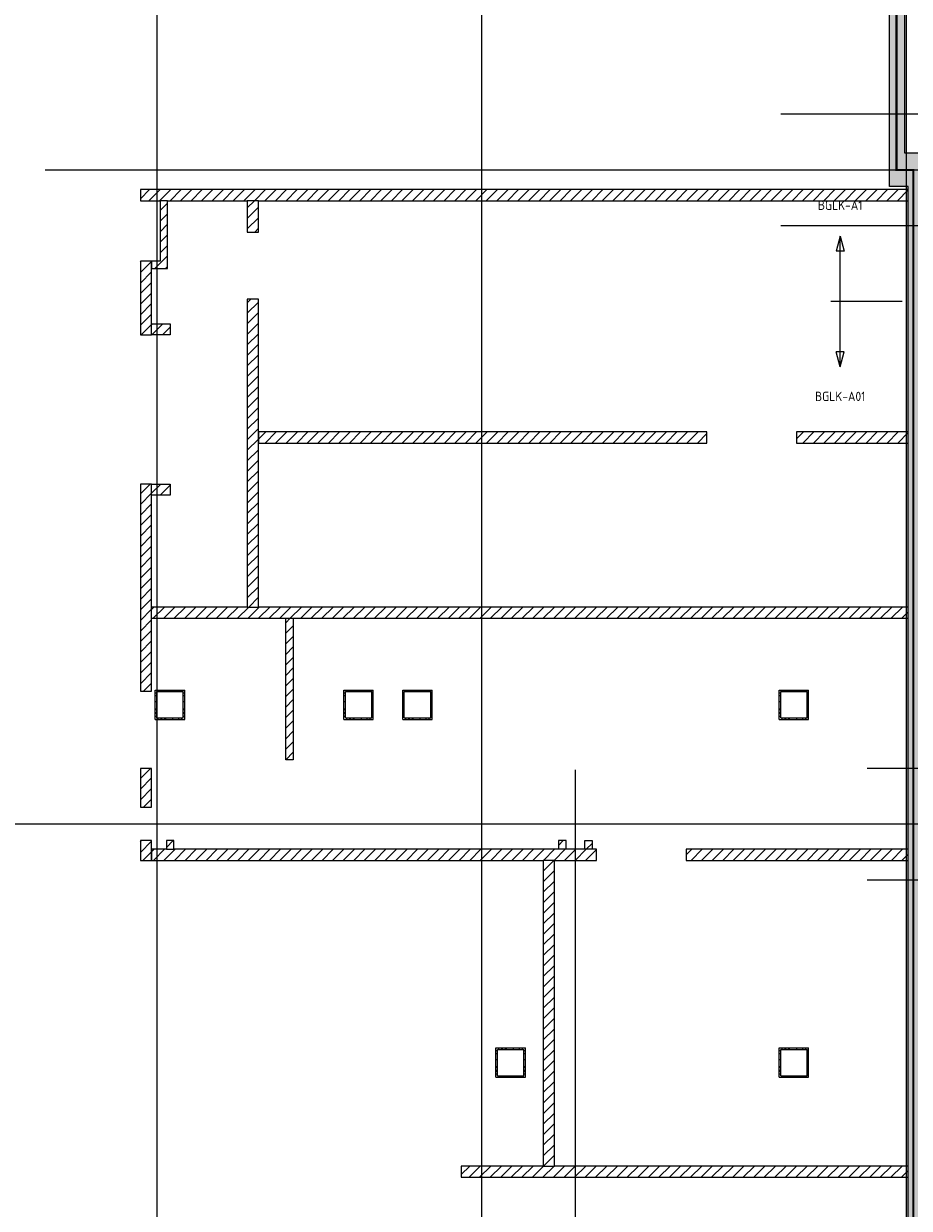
# Model space of a CAD drawing. Header units: millimetres. Extents: x -38031 to 110605, y -22066 to 88711.
# Tile 9 of 150: x -1789 to 10090, y 9144 to 25034. Entities that reach past the tile are written whole.
import ezdxf
from ezdxf.enums import TextEntityAlignment as Align

# ---------------------------------------------------------------- set-up
doc = ezdxf.new("R2010")
doc.units = ezdxf.units.MM
doc.header["$LTSCALE"] = 50
doc.set_wipeout_variables(frame=1)
for name, pattern in [('HIDDEN', [9.525, 6.35, -3.175]), ('PHANTOM', [63.5, 31.75, -6.35, 6.35, -6.35, 6.35, -6.35]), ('STYLE_06', [1.04164, 0.625, -0.20828, 0.06943, -0.13893])]:
    doc.linetypes.add(name, pattern=pattern)
for name, color, linetype in [('AL$1A---_ALGEMEEN', 8, 'Continuous'), ('AM$1A---_ARCERING', 8, 'Continuous'), ('Bouwkundig', 8, 'Continuous'), ('brandscheiding', 5, 'HIDDEN'), ('EL6212--_S', 4, 'Continuous'), ('Kastenscheiding', 4, 'PHANTOM'), ('stramien', 1, 'Continuous'), ('versterkte strook', 7, 'Continuous'), ('Vloerdoos (1e)', 51, 'Continuous'), ('Vloerdoos OUD', 51, 'Continuous')]:
    doc.layers.add(name, color=color, linetype=linetype)
doc.styles.add('BURO-025', font='ISO.shx', dxfattribs={"height": 125})
doc.styles.add('buro-035', font='ISO.shx', dxfattribs={"height": 175})
pattern_1 = [(45, (0, 0), (70.71068, -70.71068), [])]

# ---------------------------------------------------------------- blocks, each defined once
blk = doc.blocks.new('E00160')
at = {"color": 0, "linetype": 'Continuous'}
for p, q in [((-17.5, 0), (-13.5, 1.07)), ((-17.5, 0), (17.5, 0)), ((-17.5, 0), (-13.5, -1.07)), ((-13.5, -1.07), (-13.5, 1.07)), ((17.5, 0), (13.5, 1.07)), ((13.5, -1.07), (13.5, 1.07)), ((17.5, 0), (13.5, -1.07))]:
    blk.add_line(p, q, dxfattribs=at)
at = {"color": 0, "linetype": 'Continuous', "style": 'buro-035'}
for tag, p in [('E_TEXT2', (-22.5, 0)), ('E_TEXT1', (22.5, 0))]:
    blk.add_attdef(tag, text='', height=3.5, dxfattribs=at).set_placement(p, align=Align.MIDDLE)
blk = doc.blocks.new('Group-92')
at = {"color": 0}
for points in [[(-56586, -5766), (-56586, -5916), (-46286, -5916), (-46286, -5766)], [(-56436, -7566), (-56186, -7566), (-56186, -7716), (-56436, -7716)], [(-46286, -9016), (-47786, -9016), (-47786, -9166), (-46286, -9166)], [(-56436, -9716), (-56186, -9716), (-56186, -9866), (-56436, -9866)], [(-56586, -11366), (-56586, -11516), (-46286, -11516), (-46286, -11366)], [(-56436, -14050), (-56436, -13530), (-56586, -13530), (-56586, -14050)], [(-50876, -14616), (-50876, -14500), (-50976, -14500), (-50976, -14616)], [(-50626, -14616), (-50626, -14500), (-50526, -14500), (-50526, -14616)], [(-46286, -14616), (-49266, -14616), (-49266, -14766), (-46286, -14766)], [(-52281, -18866), (-52281, -19016), (-46286, -19016), (-46286, -18866)]]:
    blk.add_wipeout(points, dxfattribs=at).dxf.layer = 'AL$1A---_ALGEMEEN'
at = {"layer": 'AM$1A---_ARCERING', "linetype": 'Continuous', "lineweight": 5}
h = blk.add_hatch(dxfattribs=at)
h.set_pattern_fill('KALKZANDSTEEN', color=256, style=0, pattern_type=2)
h.set_pattern_definition(pattern_1)
h.paths.add_polyline_path([(-56586, -5766), (-56586, -5916), (-46286, -5916), (-46286, -5766)])
h = blk.add_hatch(dxfattribs=at)
h.set_pattern_fill('KALKZANDSTEEN', color=256, style=0, pattern_type=2)
h.set_pattern_definition(pattern_1)
h.paths.add_polyline_path([(-56436, -7566), (-56186, -7566), (-56186, -7716), (-56436, -7716)])
h = blk.add_hatch(dxfattribs=at)
h.set_pattern_fill('KALKZANDSTEEN', color=256, style=0, pattern_type=2)
h.set_pattern_definition(pattern_1)
h.paths.add_polyline_path([(-46286, -9016), (-47786, -9016), (-47786, -9166), (-46286, -9166)])
h = blk.add_hatch(dxfattribs=at)
h.set_pattern_fill('KALKZANDSTEEN', color=256, style=0, pattern_type=2)
h.set_pattern_definition(pattern_1)
h.paths.add_polyline_path([(-56436, -9716), (-56186, -9716), (-56186, -9866), (-56436, -9866)])
h = blk.add_hatch(dxfattribs=at)
h.set_pattern_fill('KALKZANDSTEEN', color=256, style=0, pattern_type=2)
h.set_pattern_definition(pattern_1)
h.paths.add_polyline_path([(-56586, -11366), (-56586, -11516), (-46286, -11516), (-46286, -11366)])
h = blk.add_hatch(dxfattribs=at)
h.set_pattern_fill('KALKZANDSTEEN', color=256, style=0, pattern_type=2)
h.set_pattern_definition(pattern_1)
h.paths.add_polyline_path([(-56436, -14050), (-56436, -13530), (-56586, -13530), (-56586, -14050)])
h = blk.add_hatch(dxfattribs=at)
h.set_pattern_fill('KALKZANDSTEEN', color=256, style=0, pattern_type=2)
h.set_pattern_definition(pattern_1)
h.paths.add_polyline_path([(-50876, -14616), (-50876, -14500), (-50976, -14500), (-50976, -14616)])
h = blk.add_hatch(dxfattribs=at)
h.set_pattern_fill('KALKZANDSTEEN', color=256, style=0, pattern_type=2)
h.set_pattern_definition(pattern_1)
h.paths.add_polyline_path([(-50626, -14616), (-50626, -14500), (-50526, -14500), (-50526, -14616)])
h = blk.add_hatch(dxfattribs=at)
h.set_pattern_fill('KALKZANDSTEEN', color=256, style=0, pattern_type=2)
h.set_pattern_definition(pattern_1)
h.paths.add_polyline_path([(-46286, -14616), (-49266, -14616), (-49266, -14766), (-46286, -14766)])
h = blk.add_hatch(dxfattribs=at)
h.set_pattern_fill('KALKZANDSTEEN', color=256, style=0, pattern_type=2)
h.set_pattern_definition(pattern_1)
h.paths.add_polyline_path([(-52281, -18866), (-52281, -19016), (-46286, -19016), (-46286, -18866)])
at = {"layer": 'AL$1A---_ALGEMEEN', "color": 0}
for points in [[(-56586, -5766), (-56586, -5916), (-46286, -5916), (-46286, -5766)], [(-56436, -7566), (-56186, -7566), (-56186, -7716), (-56436, -7716)], [(-46286, -9016), (-47786, -9016), (-47786, -9166), (-46286, -9166)], [(-56436, -9716), (-56186, -9716), (-56186, -9866), (-56436, -9866)], [(-56586, -11366), (-56586, -11516), (-46286, -11516), (-46286, -11366)], [(-56436, -14050), (-56436, -13530), (-56586, -13530), (-56586, -14050)], [(-50876, -14616), (-50876, -14500), (-50976, -14500), (-50976, -14616)], [(-50626, -14616), (-50626, -14500), (-50526, -14500), (-50526, -14616)], [(-46286, -14616), (-49266, -14616), (-49266, -14766), (-46286, -14766)], [(-52281, -18866), (-52281, -19016), (-46286, -19016), (-46286, -18866)]]:
    blk.add_lwpolyline(points, close=True, dxfattribs=at)
at = {"color": 0}
for points in [[(-55002, -5916), (-55152, -5916), (-55152, -6336), (-55002, -6336)], [(-56586, -6726), (-56586, -7716), (-56436, -7716), (-56436, -6726)], [(-55152, -7235), (-55152, -11366), (-55002, -11366), (-55002, -7235)], [(-56586, -9716), (-56586, -12496), (-56436, -12496), (-56436, -9716)], [(-54636, -11516), (-54536, -11516), (-54536, -13415), (-54636, -13415)], [(-56436, -14766), (-50466, -14766), (-50466, -14616), (-56436, -14616)]]:
    blk.add_wipeout(points, dxfattribs=at).dxf.layer = 'AL$1A---_ALGEMEEN'
at = {"layer": 'AM$1A---_ARCERING', "linetype": 'Continuous', "lineweight": 5}
h = blk.add_hatch(dxfattribs=at)
h.set_pattern_fill('KALKZANDSTEEN', color=256, style=0, pattern_type=2)
h.set_pattern_definition(pattern_1)
h.paths.add_polyline_path([(-55002, -5916), (-55152, -5916), (-55152, -6336), (-55002, -6336)])
h = blk.add_hatch(dxfattribs=at)
h.set_pattern_fill('KALKZANDSTEEN', color=256, style=0, pattern_type=2)
h.set_pattern_definition(pattern_1)
h.paths.add_polyline_path([(-56586, -6726), (-56586, -7716), (-56436, -7716), (-56436, -6726)])
h = blk.add_hatch(dxfattribs=at)
h.set_pattern_fill('KALKZANDSTEEN', color=256, style=0, pattern_type=2)
h.set_pattern_definition(pattern_1)
h.paths.add_polyline_path([(-55152, -7235), (-55152, -11366), (-55002, -11366), (-55002, -7235)])
h = blk.add_hatch(dxfattribs=at)
h.set_pattern_fill('KALKZANDSTEEN', color=256, style=0, pattern_type=2)
h.set_pattern_definition(pattern_1)
h.paths.add_polyline_path([(-56586, -9716), (-56586, -12496), (-56436, -12496), (-56436, -9716)])
h = blk.add_hatch(dxfattribs=at)
h.set_pattern_fill('KALKZANDSTEEN', color=256, style=0, pattern_type=2)
h.set_pattern_definition(pattern_1)
h.paths.add_polyline_path([(-54636, -11516), (-54536, -11516), (-54536, -13415), (-54636, -13415)])
h = blk.add_hatch(dxfattribs=at)
h.set_pattern_fill('KALKZANDSTEEN', color=256, style=0, pattern_type=2)
h.set_pattern_definition(pattern_1)
h.paths.add_polyline_path([(-56436, -14766), (-50466, -14766), (-50466, -14616), (-56436, -14616)])
at = {"layer": 'AL$1A---_ALGEMEEN', "color": 0}
for points in [[(-55002, -5916), (-55152, -5916), (-55152, -6336), (-55002, -6336)], [(-56586, -6726), (-56586, -7716), (-56436, -7716), (-56436, -6726)], [(-55152, -7235), (-55152, -11366), (-55002, -11366), (-55002, -7235)], [(-56586, -9716), (-56586, -12496), (-56436, -12496), (-56436, -9716)], [(-54636, -11516), (-54536, -11516), (-54536, -13415), (-54636, -13415)], [(-56436, -14766), (-50466, -14766), (-50466, -14616), (-56436, -14616)]]:
    blk.add_lwpolyline(points, close=True, dxfattribs=at)
at = {"color": 0}
for points in [[(-56221, -6826), (-56221, -5916), (-56321, -5916), (-56321, -6726), (-56436, -6726), (-56436, -6826)], [(-55002, -9166), (-48986, -9166), (-48986, -9016), (-55002, -9016)], [(-56436, -14766), (-56436, -14500), (-56586, -14500), (-56586, -14766)], [(-56136, -14616), (-56136, -14500), (-56236, -14500), (-56236, -14616)], [(-51181, -18867), (-51031, -18867), (-51031, -14767), (-51181, -14767)]]:
    blk.add_wipeout(points, dxfattribs=at).dxf.layer = 'AL$1A---_ALGEMEEN'
at = {"layer": 'AM$1A---_ARCERING', "linetype": 'Continuous', "lineweight": 5}
h = blk.add_hatch(dxfattribs=at)
h.set_pattern_fill('KALKZANDSTEEN', color=256, style=0, pattern_type=2)
h.set_pattern_definition(pattern_1)
h.paths.add_polyline_path([(-56221, -6826), (-56221, -5916), (-56321, -5916), (-56321, -6726), (-56436, -6726), (-56436, -6826)])
h = blk.add_hatch(dxfattribs=at)
h.set_pattern_fill('KALKZANDSTEEN', color=256, style=0, pattern_type=2)
h.set_pattern_definition(pattern_1)
h.paths.add_polyline_path([(-55002, -9166), (-48986, -9166), (-48986, -9016), (-55002, -9016)])
h = blk.add_hatch(dxfattribs=at)
h.set_pattern_fill('KALKZANDSTEEN', color=256, style=0, pattern_type=2)
h.set_pattern_definition(pattern_1)
h.paths.add_polyline_path([(-56436, -14766), (-56436, -14500), (-56586, -14500), (-56586, -14766)])
h = blk.add_hatch(dxfattribs=at)
h.set_pattern_fill('KALKZANDSTEEN', color=256, style=0, pattern_type=2)
h.set_pattern_definition(pattern_1)
h.paths.add_polyline_path([(-56136, -14616), (-56136, -14500), (-56236, -14500), (-56236, -14616)])
h = blk.add_hatch(dxfattribs=at)
h.set_pattern_fill('KALKZANDSTEEN', color=256, style=0, pattern_type=2)
h.set_pattern_definition(pattern_1)
h.paths.add_polyline_path([(-51181, -18867), (-51031, -18867), (-51031, -14767), (-51181, -14767)])
at = {"layer": 'AL$1A---_ALGEMEEN', "color": 0}
for points in [[(-56221, -6826), (-56221, -5916), (-56321, -5916), (-56321, -6726), (-56436, -6726), (-56436, -6826)], [(-55002, -9166), (-48986, -9166), (-48986, -9016), (-55002, -9016)], [(-56436, -14766), (-56436, -14500), (-56586, -14500), (-56586, -14766)], [(-56136, -14616), (-56136, -14500), (-56236, -14500), (-56236, -14616)], [(-51181, -18867), (-51031, -18867), (-51031, -14767), (-51181, -14767)]]:
    blk.add_lwpolyline(points, close=True, dxfattribs=at)
blk = doc.blocks.new('200254 W 210e 19-03-2008')
at = {"layer": 'AM$1A---_ARCERING', "linetype": 'Continuous', "lineweight": 0}
blk.add_hatch(color=256, dxfattribs=at).paths.add_polyline_path([(19236.25, 3472.95), (19231.25, 3472.95), (19231.25, 3599.13), (19231.25, 3738.45), (19236.25, 3738.45), (19236.25, 3939.35), (19231.25, 3939.35), (19231.25, 3948.35), (19236.25, 3948.35), (19236.25, 4155.35), (19231.25, 4155.35), (19231.25, 4164.35), (19236.25, 4164.35), (19236.25, 4188.55), (19240.25, 4188.55), (19240.25, 3729.45), (19235.25, 3729.45), (19235.25, 3605.97), (19376.45, 3605.97), (19376.45, 3601.97), (19235.25, 3601.97), (19235.25, 3481.95), (19240.25, 3481.95), (19240.25, 3039.03), (19236.25, 3038.59)])
at = {"layer": 'AL$1A---_ALGEMEEN'}
blk.add_lwpolyline([(19235.25, 3601.97), (19235.25, 3481.95), (19240.25, 3481.95), (19240.25, 3039.03), (19236.25, 3038.59), (19236.25, 3472.95), (19231.25, 3472.95), (19231.25, 3599.13)], dxfattribs=at)
at = {"layer": 'AL$1A---_ALGEMEEN', "xscale": 0.02, "yscale": 0.02, "zscale": 0.02}
blk.add_blockref('Group-92', (20161.97, 3587.45), dxfattribs=at)
at = {"layer": 'stramien', "linetype": 'STYLE_06', "ltscale": 50}
for p, q in [((19034.75, 2703.35), (19034.75, 4240.03)), ((19121.89, 2703.35), (19121.89, 4240.03)), ((19235.75, 2703.35), (19235.75, 4240.03)), ((19004.75, 3477.45), (21069.14, 3477.45)), ((19146.95, 2737.41), (19146.95, 3316.41)), ((18943.33, 3301.95), (21069.22, 3301.95))]:
    blk.add_line(p, q, dxfattribs=at)
blk = doc.blocks.new('VLOERDOOS (1e)')
at = {"layer": 'Vloerdoos OUD'}
for p, q in [((0, 395), (395, 395)), ((0, 395), (0, 0)), ((0, 355), (20, 355)), ((20, 375), (20, 20)), ((20, 375), (375, 375)), ((40, 375), (40, 395)), ((80, 375), (80, 395)), ((90, 375), (90, 395)), ((130, 375), (130, 395)), ((140, 375), (140, 395)), ((235, 375), (235, 395)), ((315, 375), (315, 395)), ((355, 375), (355, 395)), ((375, 375), (375, 20)), ((375, 355), (395, 355)), ((395, 395), (395, 0)), ((0, 315), (20, 315)), ((0, 305), (20, 305)), ((0, 265), (20, 265)), ((0, 255), (20, 255)), ((0, 160), (20, 160)), ((375, 315), (395, 315)), ((375, 305), (395, 305)), ((375, 265), (395, 265)), ((375, 255), (395, 255)), ((375, 160), (395, 160)), ((0, 80), (20, 80)), ((0, 40), (20, 40)), ((0, 0), (395, 0)), ((20, 20), (375, 20)), ((40, 0), (40, 20)), ((80, 0), (80, 20)), ((90, 0), (90, 20)), ((130, 0), (130, 20)), ((140, 0), (140, 20)), ((235, 0), (235, 20)), ((315, 0), (315, 20)), ((355, 0), (355, 20)), ((375, 80), (395, 80)), ((375, 40), (395, 40))]:
    blk.add_line(p, q, dxfattribs=at)

msp = doc.modelspace()

# ---------------------------------------------------------------- block references
at = {"layer": 'Bouwkundig', "xscale": 50, "yscale": 50, "zscale": 50}
msp.add_blockref('200254 W 210e 19-03-2008', (-951737, -150797), dxfattribs=at)

# ---------------------------------------------------------------- next in the draw order: linework, layer by layer
at = {"layer": 'brandscheiding', "const_width": 30}
msp.add_lwpolyline([(16857, 29401), (9919, 29401), (9919, 23072), (10144, 23072), (10144, 1050), (22472, 2466), (22576, 2047), (26416, 2497), (26392, 2816), (58147, 6595)], dxfattribs=at)
at = {"layer": 'Kastenscheiding'}
msp.add_line((19518, 21308), (9038, 21308), dxfattribs=at)
at = {"layer": 'versterkte strook'}
for p, q in [((8368, 23825), (81845, 23825)), ((8368, 22325), (81845, 22325)), ((9527, 15050), (104346, 15050)), ((9527, 13550), (104346, 13550))]:
    msp.add_line(p, q, dxfattribs=at)

# ---------------------------------------------------------------- next in the draw order: block references
at = {"layer": 'EL6212--_S'}
ref = msp.add_blockref('E00160', (9163, 21308), dxfattribs=dict(at, xscale=50, yscale=50, zscale=50, rotation=90))
ref.add_attrib('E_TEXT1', 'BGLK-A1', dxfattribs={"layer": '0', "color": 2, "linetype": 'Continuous', "height": 125, "style": 'BURO-025'}).set_placement((9163, 22599), align=Align.MIDDLE)
ref.add_attrib('E_TEXT2', 'BGLK-A01', dxfattribs={"layer": '0', "color": 2, "linetype": 'Continuous', "height": 125, "style": 'BURO-025'}).set_placement((9163, 20035), align=Align.MIDDLE)
at = {"layer": 'Vloerdoos (1e)', "rotation": 90}
for p in [(370, 15701), (2900, 15701), (3690, 15701), (8740, 15701), (4940, 10901), (8740, 10901)]:
    msp.add_blockref('VLOERDOOS (1e)', p, dxfattribs=at)

doc.saveas('drawing.dxf')
